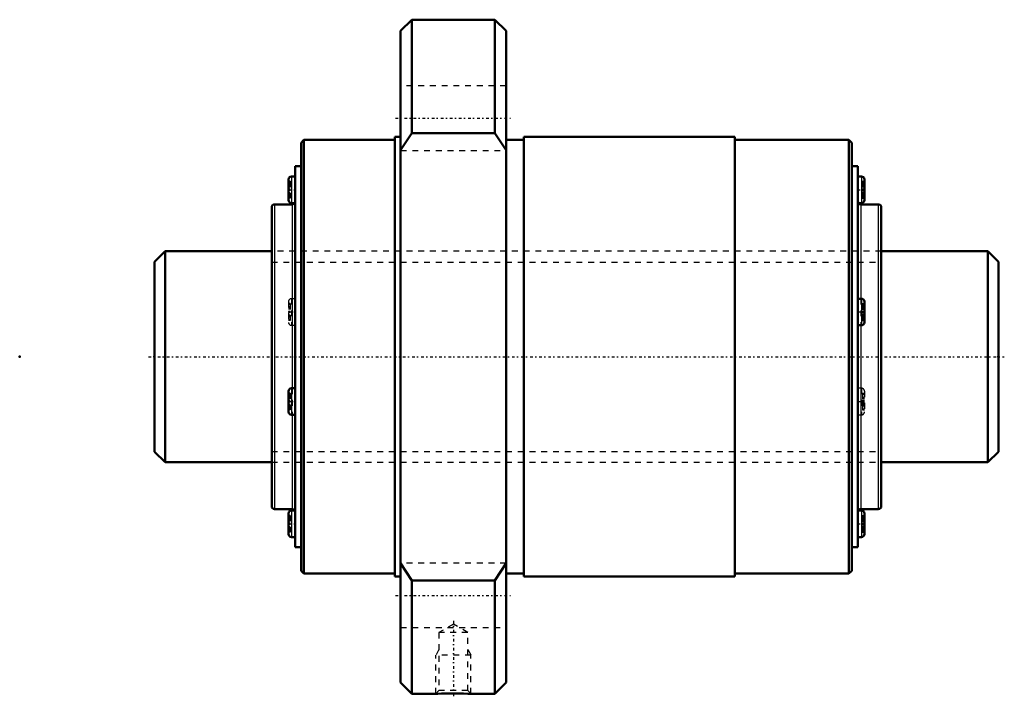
# Model space of a CAD drawing. Header units: millimetres. Extents: x -23 to 145, y -58 to 58.
import ezdxf

# ---------------------------------------------------------------- set-up
doc = ezdxf.new("R2010")
doc.units = ezdxf.units.MM
doc.linetypes.add('Center', pattern=[1.5, 0.45, -0.5, 0.05, -0.5])
doc.linetypes.add('Dashed', pattern=[2, 1, -1])
for name, color, linetype, lineweight in [('2d ConnectionPoints', 7, 'Continuous', 50), ('AM_0', 7, 'Continuous', 50), ('AM_4', 3, 'Continuous', 25), ('AM_5', 3, 'Continuous', 25), ('AM_7', 7, 'Center', 25), ('AM_9', 6, 'Dashed', 25)]:
    doc.layers.add(name, color=color, linetype=linetype, lineweight=lineweight)

# ---------------------------------------------------------------- blocks, each defined once
blk = doc.blocks.new('1_BLK3624_5_6ZZ_Nut_0_in_BLK3624_5_6ZZ_144LC7T_000_0')
at = {"layer": 'AM_0'}
for p, q in [((43.92, 57.5), (42, 55.58)), ((58.08, 57.5), (43.92, 57.5)), ((43.92, 57.5), (43.92, 38.17)), ((60, 55.58), (58.08, 57.5)), ((58.08, 57.5), (58.08, 38.17)), ((42, 55.58), (42, -55.58)), ((60, 55.58), (60, -55.58)), ((25.5, 37), (25, 36.5)), ((41, 37), (25.5, 37)), ((25.5, 37), (25.5, -37)), ((42, 37.5), (41, 37.5)), ((41, 37.5), (41, -37.5)), ((42, 35.22), (43.92, 38.17)), ((43.92, 38.17), (58.08, 38.17)), ((58.08, 38.17), (60, 35.22)), ((63, 37), (60, 37)), ((99, 37.5), (63, 37.5)), ((63, 37.5), (63, -37.5)), ((99, 37.5), (99, -37.5)), ((118.5, 37), (99, 37)), ((119, 36.5), (118.5, 37)), ((118.5, 37), (118.5, -37)), ((25, 36.5), (25, -36.5)), ((119, 36.5), (119, -36.5)), ((25, 32.5), (24, 32.5)), ((24, 32.5), (24, -32.5)), ((120, 32.5), (119, 32.5)), ((120, 32.5), (120, -32.5)), ((22.87, 30.26), (22.87, 26.72)), ((24, 30.76), (23.37, 30.76)), ((120.63, 30.76), (120, 30.76)), ((121.13, 30.26), (121.13, 26.72)), ((20, 25.5), (20, -25.5)), ((23.5, 26), (20.5, 26)), ((23.37, 26.22), (24, 26.22)), ((120.08, 26.22), (120.63, 26.22)), ((123.5, 26), (120.5, 26)), ((124, 25.5), (124, -25.5)), ((120.63, 9.91), (120, 9.91)), ((121.13, 9.41), (121.13, 5.87)), ((120, 5.37), (120.63, 5.37)), ((22.87, -5.87), (22.87, -9.41)), ((24, -5.37), (23.37, -5.37)), ((23.37, -9.91), (24, -9.91)), ((20.5, -26), (23.5, -26)), ((22.87, -26.72), (22.87, -30.26)), ((23.92, -26.22), (23.37, -26.22)), ((120.63, -26.22), (120, -26.22)), ((120.5, -26), (123.5, -26)), ((121.13, -26.72), (121.13, -30.26)), ((23.37, -30.76), (24, -30.76)), ((120, -30.76), (120.63, -30.76)), ((24, -32.5), (25, -32.5)), ((119, -32.5), (120, -32.5)), ((43.92, -38.17), (42, -35.22)), ((60, -35.22), (58.08, -38.17)), ((25, -36.5), (25.5, -37)), ((118.5, -37), (119, -36.5)), ((25.5, -37), (41, -37)), ((41, -37.5), (42, -37.5)), ((58.08, -38.17), (43.92, -38.17)), ((43.92, -38.17), (43.92, -57.5)), ((58.08, -38.17), (58.08, -57.5)), ((60, -37), (63, -37)), ((63, -37.5), (99, -37.5)), ((99, -37), (118.5, -37)), ((42, -55.58), (43.92, -57.5)), ((58.08, -57.5), (60, -55.58)), ((43.92, -57.5), (48.04, -57.5)), ((53.97, -57.5), (58.08, -57.5))]:
    blk.add_line(p, q, dxfattribs=at)
blk.add_lwpolyline([(48, -57.5), (48.04, -57.5), (48.36, -57.48), (48.97, -57.46), (49.8, -57.44), (50.78, -57.43), (51.8, -57.43), (52.73, -57.45), (53.46, -57.48), (53.89, -57.49), (54, -57.5)], dxfattribs=at)
for centre, start, end in [((23.37, 30.26), 90, 180), ((120.63, 30.26), 360, 90), ((20.5, 25.5), 90, 180), ((23.37, 26.72), 180, 270), ((23.5, 26.5), 270, 326.6072), ((120.5, 26.5), 180, 270), ((120.63, 26.72), 270, 0), ((123.5, 25.5), 360, 90), ((120.63, 9.41), 360, 90), ((120.63, 5.87), 270, 0), ((23.37, -5.87), 90, 180), ((23.37, -9.41), 180, 270), ((20.5, -25.5), 180, 270), ((23.37, -26.72), 90, 180), ((23.5, -26.5), 360, 90), ((120.5, -26.5), 90, 146.6072), ((120.63, -26.72), 360, 90), ((123.5, -25.5), 270, 0), ((23.37, -30.26), 180, 270), ((120.63, -30.26), 270, 0)]:
    blk.add_arc(centre, 0.5, start, end, dxfattribs=at)
at = {"layer": 'AM_4'}
for p, q in [((23.37, 30.76), (23.37, 26.22)), ((120.63, 30.76), (120.63, 26.22)), ((20.5, 26), (20.5, -26)), ((23.5, 26), (23.5, -5.37)), ((120.5, 26), (120.5, 9.91)), ((123.5, 26), (123.5, -26)), ((120.63, 9.91), (120.63, 5.37)), ((120.5, 5.37), (120.5, -26)), ((23.37, -5.37), (23.37, -9.91)), ((23.5, -9.91), (23.5, -26)), ((23.37, -26.22), (23.37, -30.76)), ((120.63, -26.22), (120.63, -30.76))]:
    blk.add_line(p, q, dxfattribs=at)
at = {"layer": 'AM_5', "linetype": 'Dashed'}
for p, q in [((48.54, -49.96), (48, -50.9)), ((53.46, -49.96), (54, -50.9)), ((54, -50.9), (48, -50.9)), ((48, -57.5), (48, -50.9)), ((54, -57.5), (54, -50.9))]:
    blk.add_line(p, q, dxfattribs=at)
at = {"layer": 'AM_7'}
for p, q in [((41.1, 40.7), (60.9, 40.7)), ((22.81, 28.49), (24.06, 28.49)), ((119.94, 28.49), (121.19, 28.49)), ((22.81, 7.64), (24.06, 7.64)), ((119.94, 7.64), (121.19, 7.64)), ((22.81, -7.64), (24.06, -7.64)), ((119.94, -7.64), (121.19, -7.64)), ((22.81, -28.49), (24.06, -28.49)), ((119.94, -28.49), (121.19, -28.49)), ((41.1, -40.7), (60.9, -40.7)), ((51, -45.03), (51, -58.09))]:
    blk.add_line(p, q, dxfattribs=at)
at = {"layer": 'AM_9'}
for p, q in [((60, 46.2), (42, 46.2)), ((42, 35.2), (60, 35.2)), ((23.17, 29.93), (22.87, 29.93)), ((23.17, 29.76), (22.87, 29.76)), ((23.17, 29.38), (22.87, 29.38)), ((23.17, 29.21), (22.87, 29.21)), ((23.17, 29.18), (22.87, 29.18)), ((23.17, 29.03), (22.87, 29.03)), ((22.87, 29.01), (23.17, 29.01)), ((23.17, 28.6), (22.87, 28.6)), ((23.17, 29.93), (23.17, 27.06)), ((120.83, 29.93), (121.13, 29.93)), ((120.83, 29.93), (120.83, 27.06)), ((120.83, 29.76), (121.13, 29.76)), ((120.83, 29.22), (121.13, 29.22)), ((120.83, 29.18), (121.13, 29.18)), ((120.83, 29.05), (121.13, 29.05)), ((120.83, 28.98), (121.13, 28.98)), ((120.83, 28.97), (121.13, 28.97)), ((120.83, 28.64), (121.13, 28.64)), ((23.17, 28.54), (22.87, 28.54)), ((23.17, 28.45), (22.87, 28.45)), ((23.17, 28.39), (22.87, 28.39)), ((23.17, 27.98), (22.87, 27.98)), ((23.17, 27.96), (22.87, 27.96)), ((23.17, 27.81), (22.87, 27.81)), ((23.17, 27.78), (22.87, 27.78)), ((23.17, 27.61), (22.87, 27.61)), ((23.17, 27.23), (22.87, 27.23)), ((23.17, 27.06), (22.87, 27.06)), ((120.83, 28.54), (121.13, 28.54)), ((120.83, 28.45), (121.13, 28.45)), ((120.83, 28.35), (121.13, 28.35)), ((121.13, 28.02), (120.83, 28.02)), ((120.83, 28.01), (121.13, 28.01)), ((120.83, 27.94), (121.13, 27.94)), ((120.83, 27.81), (121.13, 27.81)), ((120.83, 27.77), (121.13, 27.77)), ((120.83, 27.23), (121.13, 27.23)), ((120.83, 27.06), (121.13, 27.06)), ((120, 26.22), (120.08, 26.22)), ((124, 18), (20, 18)), ((22.87, 9.41), (22.87, 5.87)), ((23.17, 9.07), (22.87, 9.07)), ((23.17, 8.9), (22.87, 8.9)), ((23.17, 8.52), (22.87, 8.52)), ((23.17, 9.07), (23.17, 6.2)), ((24, 9.91), (23.37, 9.91)), ((23.37, 9.91), (23.37, 5.37)), ((120.5, 9.91), (120.5, 5.37)), ((120.83, 9.07), (121.13, 9.07)), ((120.83, 9.07), (120.83, 6.2)), ((120.83, 8.9), (121.13, 8.9)), ((23.17, 8.35), (22.87, 8.35)), ((23.17, 8.32), (22.87, 8.32)), ((23.17, 8.17), (22.87, 8.17)), ((22.87, 8.15), (23.17, 8.15)), ((23.17, 7.74), (22.87, 7.74)), ((23.17, 7.68), (22.87, 7.68)), ((23.17, 7.59), (22.87, 7.59)), ((23.17, 7.53), (22.87, 7.53)), ((23.17, 7.12), (22.87, 7.12)), ((23.17, 7.1), (22.87, 7.1)), ((23.17, 6.95), (22.87, 6.95)), ((23.17, 6.92), (22.87, 6.92)), ((23.17, 6.75), (22.87, 6.75)), ((120.83, 8.36), (121.13, 8.36)), ((120.83, 8.32), (121.13, 8.32)), ((120.83, 8.19), (121.13, 8.19)), ((120.83, 8.12), (121.13, 8.12)), ((120.83, 8.11), (121.13, 8.11)), ((120.83, 7.78), (121.13, 7.78)), ((120.83, 7.68), (121.13, 7.68)), ((120.83, 7.59), (121.13, 7.59)), ((120.83, 7.49), (121.13, 7.49)), ((121.13, 7.16), (120.83, 7.16)), ((120.83, 7.15), (121.13, 7.15)), ((120.83, 7.08), (121.13, 7.08)), ((120.83, 6.95), (121.13, 6.95)), ((120.83, 6.91), (121.13, 6.91)), ((23.17, 6.37), (22.87, 6.37)), ((23.17, 6.2), (22.87, 6.2)), ((23.37, 5.37), (24, 5.37)), ((120.83, 6.37), (121.13, 6.37)), ((120.83, 6.2), (121.13, 6.2)), ((23.17, -6.2), (22.87, -6.2)), ((23.17, -6.37), (22.87, -6.37)), ((23.17, -6.2), (23.17, -9.07)), ((23.5, -5.37), (23.5, -9.91)), ((120.63, -5.37), (120, -5.37)), ((120.63, -5.37), (120.63, -9.91)), ((120.83, -6.2), (121.13, -6.2)), ((120.83, -6.2), (120.83, -9.07)), ((120.83, -6.37), (121.13, -6.37)), ((121.13, -5.87), (121.13, -9.41)), ((23.17, -6.75), (22.87, -6.75)), ((23.17, -6.92), (22.87, -6.92)), ((23.17, -6.95), (22.87, -6.95)), ((23.17, -7.1), (22.87, -7.1)), ((22.87, -7.12), (23.17, -7.12)), ((23.17, -7.53), (22.87, -7.53)), ((23.17, -7.59), (22.87, -7.59)), ((23.17, -7.68), (22.87, -7.68)), ((23.17, -7.74), (22.87, -7.74)), ((23.17, -8.15), (22.87, -8.15)), ((23.17, -8.17), (22.87, -8.17)), ((23.17, -8.32), (22.87, -8.32)), ((23.17, -8.35), (22.87, -8.35)), ((120.83, -6.91), (121.13, -6.91)), ((120.83, -6.95), (121.13, -6.95)), ((120.83, -7.08), (121.13, -7.08)), ((120.83, -7.15), (121.13, -7.15)), ((120.83, -7.16), (121.13, -7.16)), ((120.83, -7.49), (121.13, -7.49)), ((120.83, -7.59), (121.13, -7.59)), ((120.83, -7.68), (121.13, -7.68)), ((120.83, -7.78), (121.13, -7.78)), ((121.13, -8.11), (120.83, -8.11)), ((120.83, -8.12), (121.13, -8.12)), ((120.83, -8.19), (121.13, -8.19)), ((120.83, -8.32), (121.13, -8.32)), ((120.83, -8.36), (121.13, -8.36)), ((23.17, -8.52), (22.87, -8.52)), ((23.17, -8.9), (22.87, -8.9)), ((23.17, -9.07), (22.87, -9.07)), ((120, -9.91), (120.63, -9.91)), ((120.83, -8.9), (121.13, -8.9)), ((120.83, -9.07), (121.13, -9.07)), ((20, -18), (124, -18)), ((24, -26.22), (23.92, -26.22)), ((23.17, -27.06), (22.87, -27.06)), ((23.17, -27.23), (22.87, -27.23)), ((23.17, -27.61), (22.87, -27.61)), ((23.17, -27.78), (22.87, -27.78)), ((23.17, -27.81), (22.87, -27.81)), ((23.17, -27.96), (22.87, -27.96)), ((22.87, -27.98), (23.17, -27.98)), ((23.17, -28.39), (22.87, -28.39)), ((23.17, -28.45), (22.87, -28.45)), ((23.17, -28.54), (22.87, -28.54)), ((23.17, -27.06), (23.17, -29.93)), ((120.83, -27.06), (121.13, -27.06)), ((120.83, -27.06), (120.83, -29.93)), ((120.83, -27.23), (121.13, -27.23)), ((120.83, -27.77), (121.13, -27.77)), ((120.83, -27.81), (121.13, -27.81)), ((120.83, -27.94), (121.13, -27.94)), ((120.83, -28.01), (121.13, -28.01)), ((120.83, -28.02), (121.13, -28.02)), ((120.83, -28.35), (121.13, -28.35)), ((120.83, -28.45), (121.13, -28.45)), ((120.83, -28.54), (121.13, -28.54)), ((23.17, -28.6), (22.87, -28.6)), ((23.17, -29.01), (22.87, -29.01)), ((23.17, -29.03), (22.87, -29.03)), ((23.17, -29.18), (22.87, -29.18)), ((23.17, -29.21), (22.87, -29.21)), ((23.17, -29.38), (22.87, -29.38)), ((23.17, -29.76), (22.87, -29.76)), ((23.17, -29.93), (22.87, -29.93)), ((120.83, -28.64), (121.13, -28.64)), ((121.13, -28.97), (120.83, -28.97)), ((120.83, -28.98), (121.13, -28.98)), ((120.83, -29.05), (121.13, -29.05)), ((120.83, -29.18), (121.13, -29.18)), ((120.83, -29.22), (121.13, -29.22)), ((120.83, -29.76), (121.13, -29.76)), ((120.83, -29.93), (121.13, -29.93)), ((60, -35.2), (42, -35.2)), ((42, -46.2), (60, -46.2)), ((51, -45.62), (48.54, -47.04)), ((48.54, -47.04), (48.54, -56.96)), ((53.46, -47.04), (48.54, -47.04)), ((53.46, -47.04), (51, -45.62)), ((53.46, -56.96), (53.46, -47.04)), ((48.54, -56.96), (48, -57.5)), ((53.46, -56.96), (48.54, -56.96)), ((54, -57.5), (53.46, -56.96))]:
    blk.add_line(p, q, dxfattribs=at)
for centre, start, end in [((23.5, 26.5), 326.6072, 0), ((23.37, 9.41), 90, 180), ((23.37, 5.87), 180, 270), ((120.63, -5.87), 360, 90), ((120.63, -9.41), 270, 0), ((120.5, -26.5), 146.6072, 180)]:
    blk.add_arc(centre, 0.5, start, end, dxfattribs=at)
blk = doc.blocks.new('2_BLK3624_5_60ZZ0_Shaft_0_in_BLK3624_5_6ZZ_144LC7T_000_0')
at = {"layer": 'AM_0'}
for p, q in [((1.8, 18), (0, 16.2)), ((20, 18), (1.8, 18)), ((1.8, 18), (1.8, -18)), ((142.2, 18), (124, 18)), ((144, 16.2), (142.2, 18)), ((142.2, 18), (142.2, -18)), ((0, 16.2), (0, -16.2)), ((144, 16.2), (144, -16.2)), ((0, -16.2), (1.8, -18)), ((142.2, -18), (144, -16.2)), ((1.8, -18), (20, -18)), ((124, -18), (142.2, -18))]:
    blk.add_line(p, q, dxfattribs=at)
at = {"layer": 'AM_5', "linetype": 'Dashed'}
for p, q in [((20, 16.1595), (124, 16.1595)), ((20, -16.1595), (124, -16.1595))]:
    blk.add_line(p, q, dxfattribs=at)
at = {"layer": 'AM_7'}
blk.add_line((-1, 0), (145, 0), dxfattribs=at)
at = {"layer": 'AM_9'}
for p, q in [((124, 18), (20, 18)), ((20, -18), (124, -18))]:
    blk.add_line(p, q, dxfattribs=at)

msp = doc.modelspace()

# ---------------------------------------------------------------- linework, layer by layer
at = {"layer": '2d ConnectionPoints'}
for p in [(-23, 0), (0, 0), (144, 0)]:
    msp.add_point(p, dxfattribs=at)

# ---------------------------------------------------------------- block references
for name in ['1_BLK3624_5_6ZZ_Nut_0_in_BLK3624_5_6ZZ_144LC7T_000_0', '2_BLK3624_5_60ZZ0_Shaft_0_in_BLK3624_5_6ZZ_144LC7T_000_0']:
    msp.add_blockref(name, (0, 0))

doc.saveas('drawing.dxf')
